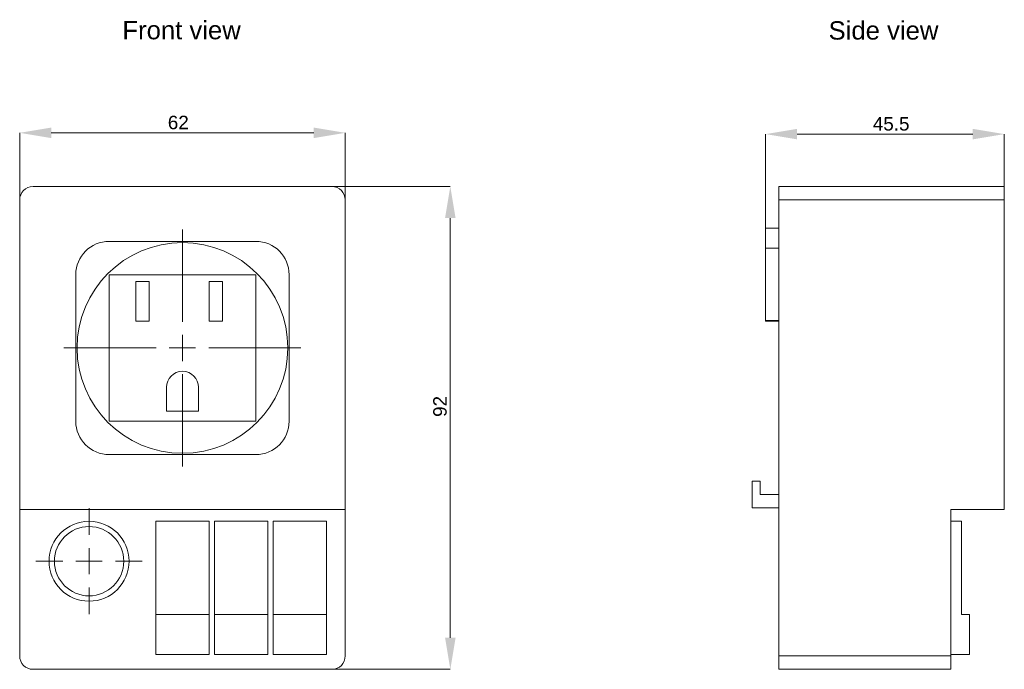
# Model space of a CAD drawing. Header units: millimetres. Extents: x 52 to 240, y 70 to 194.
import ezdxf

# ---------------------------------------------------------------- set-up
doc = ezdxf.new("R2010")
doc.units = ezdxf.units.MM
doc.styles.add('SLDTEXTSTYLE0', font='arial.ttf')

msp = doc.modelspace()

# ---------------------------------------------------------------- linework, layer by layer
at = {"color": 7, "linetype": 'Continuous', "lineweight": 0}
for p, q in [((52.37, 159.85), (52.37, 172.57)), ((58.37, 172.57), (108.37, 172.57)), ((114.37, 159.85), (114.37, 172.57)), ((194.42, 150.68), (194.42, 172.33)), ((200.42, 172.33), (233.88, 172.33)), ((239.88, 162.39), (239.88, 172.33)), ((54.91, 162.33), (111.83, 162.33)), ((111.9, 162.33), (134.38, 162.33)), ((196.96, 159.79), (196.96, 162.33)), ((196.96, 162.33), (239.88, 162.33)), ((239.88, 159.79), (239.88, 162.33)), ((52.37, 100.81), (52.37, 159.79)), ((114.37, 159.79), (114.37, 100.81)), ((196.96, 159.79), (239.88, 159.79)), ((196.96, 72.87), (196.96, 159.79)), ((239.88, 100.81), (239.88, 159.79)), ((134.38, 156.33), (134.38, 76.33)), ((196.96, 154.43), (194.42, 154.43)), ((194.42, 154.43), (194.42, 150.62)), ((97.34, 151.89), (69.4, 151.89)), ((194.42, 150.62), (196.96, 150.62)), ((194.42, 136.8), (194.42, 150.62)), ((63.05, 145.54), (63.05, 117.6)), ((69.4, 145.54), (97.34, 145.54)), ((69.4, 117.6), (69.4, 145.54)), ((97.34, 145.54), (97.34, 117.6)), ((103.69, 117.6), (103.69, 145.54)), ((77.02, 144.27), (74.48, 144.27)), ((74.48, 144.27), (74.48, 136.65)), ((77.02, 136.65), (77.02, 144.27)), ((90.99, 144.27), (88.45, 144.27)), ((88.45, 144.27), (88.45, 136.65)), ((90.99, 136.65), (90.99, 144.27)), ((74.48, 136.65), (77.02, 136.65)), ((88.45, 136.65), (90.99, 136.65)), ((196.96, 136.8), (194.42, 136.8)), ((194.42, 136.8), (194.42, 136.65)), ((194.42, 136.65), (196.96, 136.65)), ((80.33, 124.07), (80.33, 119.5)), ((86.42, 119.5), (86.42, 124.07)), ((80.33, 119.5), (86.42, 119.5)), ((97.34, 117.6), (69.4, 117.6)), ((69.4, 111.25), (97.34, 111.25)), ((191.88, 101.09), (191.88, 106.17)), ((193.4, 106.17), (191.88, 106.17)), ((193.4, 106.17), (193.4, 103.63)), ((193.4, 103.63), (196.96, 103.63)), ((114.37, 100.81), (52.37, 100.81)), ((52.37, 72.87), (52.37, 100.81)), ((114.37, 100.81), (114.37, 72.87)), ((196.96, 101.09), (191.88, 101.09)), ((229.72, 100.81), (239.88, 100.81)), ((229.72, 72.87), (229.72, 100.81)), ((88.45, 98.55), (78.29, 98.55)), ((78.29, 98.55), (78.29, 80.77)), ((88.45, 80.77), (88.45, 98.55)), ((99.63, 98.55), (89.47, 98.55)), ((89.47, 98.55), (89.47, 80.77)), ((99.63, 80.77), (99.63, 98.55)), ((110.81, 98.55), (100.65, 98.55)), ((100.65, 98.55), (100.65, 80.77)), ((110.81, 80.77), (110.81, 98.55)), ((229.72, 98.55), (231.75, 98.55)), ((231.75, 98.55), (231.75, 80.77)), ((78.29, 80.77), (88.45, 80.77)), ((78.29, 80.77), (78.29, 73.15)), ((88.45, 73.15), (88.45, 80.77)), ((89.47, 80.77), (89.47, 73.15)), ((89.47, 80.77), (99.63, 80.77)), ((99.63, 73.15), (99.63, 80.77)), ((100.65, 80.77), (100.65, 73.15)), ((100.65, 80.77), (110.81, 80.77)), ((110.81, 73.15), (110.81, 80.77)), ((233.27, 80.77), (231.75, 80.77)), ((233.27, 80.77), (233.27, 73.15)), ((78.29, 73.15), (88.45, 73.15)), ((89.47, 73.15), (99.63, 73.15)), ((100.65, 73.15), (110.81, 73.15)), ((229.72, 73.15), (233.27, 73.15)), ((229.72, 72.87), (196.96, 72.87)), ((196.96, 70.33), (196.96, 72.87)), ((229.72, 70.33), (229.72, 72.87)), ((111.83, 70.33), (54.91, 70.33)), ((111.9, 70.33), (134.38, 70.33)), ((196.96, 70.33), (229.72, 70.33))]:
    msp.add_line(p, q, dxfattribs=at)
at = {"color": 0, "linetype": 'Continuous', "lineweight": 0}
for p, q in [((83.37, 136.57), (83.37, 154.13)), ((83.37, 131.57), (83.37, 134.07)), ((78.37, 131.57), (60.81, 131.57)), ((83.37, 131.57), (80.87, 131.57)), ((83.37, 131.57), (83.37, 129.07)), ((83.37, 131.57), (85.87, 131.57)), ((88.37, 131.57), (105.94, 131.57)), ((83.37, 126.57), (83.37, 109)), ((65.59, 95.93), (65.59, 101.05)), ((65.59, 90.93), (65.59, 93.43)), ((60.59, 90.93), (55.47, 90.93)), ((65.59, 90.93), (63.09, 90.93)), ((65.59, 90.93), (65.59, 88.43)), ((65.59, 90.93), (68.09, 90.93)), ((70.59, 90.93), (75.71, 90.93)), ((65.59, 85.93), (65.59, 80.81))]:
    msp.add_line(p, q, dxfattribs=at)
at = {"color": 7, "linetype": 'Continuous', "lineweight": 0}
for centre, radius in [((83.37, 131.57), 20.07), ((65.59, 90.93), 7.62), ((65.59, 90.93), 6.6)]:
    msp.add_circle(centre, radius, dxfattribs=at)
for centre, radius, start, end in [((54.91, 159.79), 2.54, 90, 180), ((111.83, 159.79), 2.54, 0, 90), ((69.4, 145.54), 6.35, 90, 180), ((97.34, 145.54), 6.35, 0, 90), ((83.37, 124.07), 3.05, 0, 180), ((69.4, 117.6), 6.35, 180, 270), ((97.34, 117.6), 6.35, 270, 0), ((54.91, 72.87), 2.54, 180, 270), ((111.83, 72.87), 2.54, 270, 0)]:
    msp.add_arc(centre, radius, start, end, dxfattribs=at)
at = {"color": 7}
for points in [[(58.37, 173.57), (58.37, 171.57), (52.37, 172.57)], [(108.37, 171.57), (108.37, 173.57), (114.37, 172.57)], [(200.42, 173.33), (200.42, 171.33), (194.42, 172.33)], [(233.88, 171.33), (233.88, 173.33), (239.88, 172.33)], [(135.38, 156.33), (133.38, 156.33), (134.38, 162.33)], [(133.38, 76.33), (135.38, 76.33), (134.38, 70.33)]]:
    msp.add_solid(points, dxfattribs=at)

# ---------------------------------------------------------------- texts
at = {"color": 7, "linetype": 'Continuous', "lineweight": 0, "style": 'SLDTEXTSTYLE0'}
for s, p in [('Front view', (71.93, 190.4)), ('Side view', (206.41, 190.34))]:
    msp.add_text(s, height=3.5, dxfattribs=at).set_placement(p)
at = {"color": 7, "lineweight": 0, "char_height": 2.568, "attachment_point": 2, "style": 'SLDTEXTSTYLE0'}
for s, insert in [('\\A1;62', (82.58, 175.83)), ('\\A1;45.5', (218.33, 175.58))]:
    msp.add_mtext(s, dxfattribs=dict(at, insert=insert))
at = {"color": 7, "lineweight": 0, "insert": (131.12, 120.43), "char_height": 2.568, "attachment_point": 2, "rotation": 90, "style": 'SLDTEXTSTYLE0'}
msp.add_mtext('\\A1;92', dxfattribs=at)

doc.saveas('drawing.dxf')
